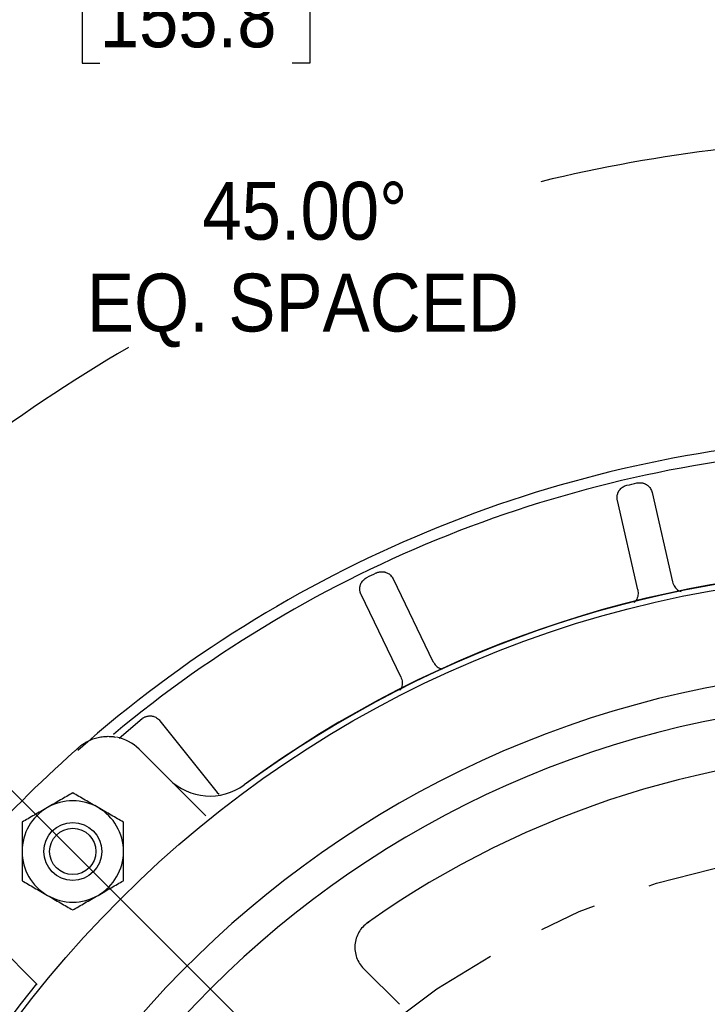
# Model space of a CAD drawing. Header units: inches. Extents: x 1.5 to 80, y 0 to 40.3.
# Tile 12 of 15: x 56.7 to 59.7, y 32.8 to 37.1. Entities that reach past the tile are written whole.
import ezdxf

# ---------------------------------------------------------------- set-up
doc = ezdxf.new("R2010")
doc.units = ezdxf.units.IN
doc.header["$MEASUREMENT"] = 0
doc.linetypes.add('SLD-Center', pattern=[1.45, 0.7, -0.25, 0.25, -0.25])
doc.linetypes.add('SLD-Solid', pattern=[0])
doc.layers.add('CENTER', color=40, linetype='SLD-Center')
doc.layers.add('SLD-0', color=7, linetype='Continuous')
doc.styles.add('SLDTEXTSTYLE0', font='GOTHIC.TTF', dxfattribs={"width": 0.913})
doc.dimstyles.new('SLDDIMSTYLE1', dxfattribs={"dimtxt": 0.25, "dimasz": 0.3, "dimexe": 0, "dimexo": 0.0625, "dimgap": 0.0625, "dimtad": 0, "dimtih": 1, "dimtoh": 1, "dimrnd": 1e-09, "dimzin": 12, "dimdsep": 46, "dimtxsty": 'SLDTEXTSTYLE0', "dimsah": 1, "dimcen": 0.09, "dimadec": 0, "dimazin": 3, "dimtfac": 1, "dimtofl": 0, "dimtmove": 0, "dimatfit": 3, "dimfxl": 0, "dimfrac": 2, "dimtolj": 1, "dimtzin": 12, "dimarcsym": 0})
doc.dimstyles.new('SLDDIMSTYLE4', dxfattribs={"dimtxt": 0.25, "dimasz": 0.3, "dimexe": 0, "dimexo": 0.0625, "dimgap": 0.0625, "dimtad": 0, "dimtih": 1, "dimtoh": 1, "dimrnd": 1e-09, "dimzin": 12, "dimdsep": 46, "dimtxsty": 'SLDTEXTSTYLE0', "dimsah": 1, "dimcen": 0, "dimadec": 0, "dimazin": 3, "dimtfac": 1, "dimtofl": 0, "dimtmove": 0, "dimatfit": 3, "dimfxl": 0, "dimfrac": 2, "dimtolj": 1, "dimtzin": 12, "dimarcsym": 0})
doc.dimstyles.new('SLDDIMSTYLE5', dxfattribs={"dimtxt": 0.25, "dimasz": 0.3, "dimexe": 0, "dimexo": 0.0625, "dimgap": 0.0625, "dimtad": 0, "dimtih": 1, "dimtoh": 1, "dimdec": 4, "dimzin": 4, "dimdsep": 46, "dimtxsty": 'SLDTEXTSTYLE0', "dimsah": 1, "dimcen": 0.09, "dimazin": 1, "dimtfac": 1, "dimtofl": 0, "dimtmove": 0, "dimatfit": 3, "dimfxl": 0, "dimfrac": 2, "dimtolj": 1, "dimtzin": 12, "dimarcsym": 0})
doc.dimstyles.new('SLDDIMSTYLE7', dxfattribs={"dimtxt": 0.25, "dimasz": 0.3, "dimexe": 0, "dimexo": 0.0625, "dimgap": 0.0625, "dimtad": 0, "dimtih": 1, "dimtoh": 1, "dimrnd": 1e-09, "dimzin": 12, "dimdsep": 46, "dimtxsty": 'SLDTEXTSTYLE0', "dimsah": 1, "dimcen": 0, "dimadec": 0, "dimazin": 3, "dimtfac": 1, "dimtofl": 0, "dimtmove": 0, "dimatfit": 3, "dimfxl": 0, "dimfrac": 2, "dimtolj": 1, "dimtzin": 12, "dimarcsym": 0})

# ---------------------------------------------------------------- blocks, each defined once
blk = doc.blocks.new('_D_13')
at = {"layer": 'SLD-0'}
for p, q in [((64.6587, 34.408), (64.5825, 34.408)), ((64.5825, 34.408), (64.5825, 34.0111)), ((65.4899, 34.408), (65.5661, 34.408)), ((65.5661, 34.408), (65.5661, 34.0111)), ((62.9652, 32.6093), (64.2251, 34.0477)), ((64.2251, 34.0477), (64.4438, 34.0477)), ((64.5825, 34.0111), (64.6587, 34.0111)), ((65.5661, 34.0111), (65.4899, 34.0111))]:
    blk.add_line(p, q, dxfattribs=at)
blk.add_solid([(62.9652, 32.6093), (63.2098, 32.7938), (63.1158, 32.8761)], dxfattribs=at)
at = {"layer": 'SLD-0', "char_height": 0.25, "attachment_point": 1, "style": 'SLDTEXTSTYLE0'}
for s, insert in [('%%c', (64.5625, 34.7781)), ('7.25', (64.9396, 34.7781)), ('184.2', (64.6587, 34.3304)), ('B.C.', (64.7509, 33.8828))]:
    blk.add_mtext(s, dxfattribs=dict(at, insert=insert))
blk = doc.blocks.new('_D_14')
at = {"layer": 'SLD-0'}
for p, q in [((60.5767, 34.8317), (60.5767, 36.6897)), ((57.9781, 32.481), (55.7632, 34.6959))]:
    blk.add_line(p, q, dxfattribs=at)
for start, end in [(90, 103.64726), (120.17578, 135)]:
    blk.add_arc((60.5767, 29.8824), 6.6823, start, end, dxfattribs=at)
for points in [[(60.5767, 36.5647), (60.2754, 36.6204), (60.2782, 36.4955)], [(55.8516, 34.6075), (56.1117, 34.7696), (56.0253, 34.86)]]:
    blk.add_solid(points, dxfattribs=at)
at = {"layer": 'SLD-0', "char_height": 0.25, "attachment_point": 1, "style": 'SLDTEXTSTYLE0'}
for s, insert in [('45.00°', (57.5372, 36.3753)), ('EQ. SPACED', (57.039, 35.9785))]:
    blk.add_mtext(s, dxfattribs=dict(at, insert=insert))
blk = doc.blocks.new('_D_15')
at = {"layer": 'SLD-0'}
for p, q in [((54.4427, 30.0324), (54.4427, 37.3725)), ((60.5767, 35.4254), (60.5767, 37.3725)), ((57.0941, 37.2843), (57.0179, 37.2843)), ((57.0179, 37.2843), (57.0179, 36.8875)), ((57.9253, 37.2843), (58.0015, 37.2843)), ((58.0015, 37.2843), (58.0015, 36.8875)), ((54.4427, 37.2475), (56.8911, 37.2475)), ((60.5767, 37.2475), (58.1284, 37.2475)), ((57.0179, 36.8875), (57.0941, 36.8875)), ((58.0015, 36.8875), (57.9253, 36.8875)), ((60.5767, 34.8317), (60.5767, 35.1254)), ((54.4427, 27.8424), (54.4427, 29.7324))]:
    blk.add_line(p, q, dxfattribs=at)
for points in [[(54.4427, 37.2475), (54.7427, 37.185), (54.7427, 37.31)], [(60.5767, 37.2475), (60.2767, 37.31), (60.2767, 37.185)]]:
    blk.add_solid(points, dxfattribs=at)
at = {"layer": 'SLD-0', "char_height": 0.25, "attachment_point": 1, "style": 'SLDTEXTSTYLE0'}
for s, insert in [('6.13', (57.1865, 37.6545)), ('155.8', (57.0941, 37.2068))]:
    blk.add_mtext(s, dxfattribs=dict(at, insert=insert))
blk = doc.blocks.new('_D_29')
at = {"layer": 'SLD-0'}
for p, q in [((54.7028, 32.9396), (54.6266, 32.9396)), ((54.6266, 32.9396), (54.6266, 32.5428)), ((55.534, 32.9396), (55.6102, 32.9396)), ((55.6102, 32.9396), (55.6102, 32.5428)), ((55.9364, 32.9028), (55.6864, 32.9028)), ((57.1992, 32.0808), (55.9364, 32.9028)), ((54.6266, 32.5428), (54.7028, 32.5428)), ((55.6102, 32.5428), (55.534, 32.5428))]:
    blk.add_line(p, q, dxfattribs=at)
blk.add_solid([(57.1992, 32.0808), (56.9819, 32.2969), (56.9137, 32.1921)], dxfattribs=at)
at = {"layer": 'SLD-0', "char_height": 0.25, "attachment_point": 1, "style": 'SLDTEXTSTYLE0'}
for s, insert in [('%%c', (54.6066, 33.3098)), ('8.06', (54.9836, 33.3098)), ('204.7', (54.7028, 32.8621))]:
    blk.add_mtext(s, dxfattribs=dict(at, insert=insert))
blk = doc.blocks.new('_D_30')
at = {"layer": 'SLD-0'}
for p, q in [((52.9277, 32.3099), (52.9277, 38.5536)), ((60.5767, 34.8317), (60.5767, 38.5536)), ((52.9277, 38.4286), (56.1336, 38.4286)), ((56.3366, 38.4654), (56.2604, 38.4654)), ((56.2604, 38.4654), (56.2604, 38.0686)), ((57.1678, 38.4654), (57.244, 38.4654)), ((57.244, 38.4654), (57.244, 38.0686)), ((60.5767, 38.4286), (57.3709, 38.4286)), ((56.2604, 38.0686), (56.3366, 38.0686)), ((57.244, 38.0686), (57.1678, 38.0686))]:
    blk.add_line(p, q, dxfattribs=at)
for points in [[(52.9277, 38.4286), (53.2277, 38.3661), (53.2277, 38.4911)], [(60.5767, 38.4286), (60.2767, 38.4911), (60.2767, 38.3661)]]:
    blk.add_solid(points, dxfattribs=at)
at = {"layer": 'SLD-0', "char_height": 0.25, "attachment_point": 1, "style": 'SLDTEXTSTYLE0'}
for s, insert in [('7.65', (56.429, 38.8356)), ('194.3', (56.3366, 38.3879))]:
    blk.add_mtext(s, dxfattribs=dict(at, insert=insert))
blk = doc.blocks.new('_D_31')
at = {"layer": 'SLD-0'}
for p, q in [((52.9277, 32.6101), (52.9277, 39.4985)), ((65.9697, 36.5314), (65.9697, 39.4985)), ((59.0331, 39.4103), (58.9569, 39.4103)), ((58.9569, 39.4103), (58.9569, 39.0135)), ((59.8643, 39.4103), (59.9405, 39.4103)), ((59.9405, 39.4103), (59.9405, 39.0135)), ((52.9277, 39.3735), (58.8301, 39.3735)), ((65.9697, 39.3735), (60.0674, 39.3735)), ((58.9569, 39.0135), (59.0331, 39.0135)), ((59.9405, 39.0135), (59.8643, 39.0135)), ((65.9697, 31.8153), (65.9697, 36.2314)), ((52.9277, 32.3099), (52.9277, 32.3101)), ((65.9697, 30.6067), (65.9697, 31.5153)), ((65.9697, 29.9324), (65.9697, 30.3067))]:
    blk.add_line(p, q, dxfattribs=at)
for points in [[(52.9277, 39.3735), (53.2277, 39.311), (53.2277, 39.436)], [(65.9697, 39.3735), (65.6697, 39.436), (65.6697, 39.311)]]:
    blk.add_solid(points, dxfattribs=at)
at = {"layer": 'SLD-0', "char_height": 0.25, "attachment_point": 1, "style": 'SLDTEXTSTYLE0'}
for s, insert in [('13.04', (59.0331, 39.7804)), ('331.3', (59.0331, 39.3328))]:
    blk.add_mtext(s, dxfattribs=dict(at, insert=insert))

msp = doc.modelspace()

# ---------------------------------------------------------------- linework, layer by layer
at = {"layer": 'CENTER'}
msp.add_circle((60.57672, 29.88239), 3.625, dxfattribs=at)
at = {"layer": 'SLD-0', "linetype": 'SLD-Solid', "lineweight": 25}
for p, q in [((59.48022, 35.03247), (59.56841, 34.64609)), ((59.41829, 34.61182), (59.3301, 34.9982)), ((58.36171, 34.65935), (58.53367, 34.30228)), ((58.39493, 34.23547), (58.22298, 34.59254)), ((57.17789, 33.9706), (57.27718, 34.05556)), ((57.35427, 34.0467), (57.60137, 33.73685)), ((57.16288, 33.97609), (57.16343, 33.976)), ((57.26403, 33.9234), (57.55199, 33.63544)), ((57.60137, 33.73685), (57.61066, 33.72895)), ((56.82367, 32.90712), (56.53571, 33.19508)), ((58.25114, 33.17367), (58.25653, 33.17748)), ((58.2342, 32.97556), (58.38878, 32.82097))]:
    msp.add_line(p, q, dxfattribs=at)
for centre, radius in [((60.57672, 29.88239), 4.79931), ((56.97755, 33.48156), 0.125), ((56.97755, 33.48156), 0.1)]:
    msp.add_circle(centre, radius, dxfattribs=at)
for centre, radius, start, end in [((60.57672, 29.88239), 5.393, 93.61459, 131.54819), ((60.57672, 29.88239), 5.345, 93.6471, 129.82953), ((60.57672, 29.88239), 4.825, 53.66975, 126.33025), ((60.57672, 29.88239), 4.824, 90.11877, 126.26936), ((60.57672, 29.88239), 4.39115, 95.94541, 264.05459), ((60.57672, 29.88239), 4.25, 95.02419, 264.97581), ((57.12968, 33.78905), 0.19, 45, 79.0275), ((60.57672, 29.88239), 5.4, 131.67086, 138.32914), ((60.57672, 29.88239), 4.03, 54.75547, 125.24453), ((57.5701, 33.97089), 0.25, 225, 306.33025), ((56.97755, 33.48156), 0.219, 60, 120), ((56.97755, 33.48156), 0.219, 120, 180), ((56.97755, 33.48156), 0.219, 0, 60), ((56.97755, 33.48156), 0.219, 180, 240), ((56.97755, 33.48156), 0.219, 300, 0), ((56.97755, 33.48156), 0.219, 240, 300), ((60.57672, 29.88239), 4.824, 141.12845, 218.87155)]:
    msp.add_arc(centre, radius, start, end, dxfattribs=at)
for points, knots in [([(59.3301, 34.9982), (59.3298, 34.99969), (59.3292, 35.00263), (59.32877, 35.00709), (59.32867, 35.01148), (59.32892, 35.01576), (59.32948, 35.01988), (59.33031, 35.02379), (59.33137, 35.02747), (59.33262, 35.0309), (59.33401, 35.03407), (59.33549, 35.03695), (59.33797, 35.04117), (59.34194, 35.04657), (59.34806, 35.05263), (59.35514, 35.0577), (59.36291, 35.06167), (59.36847, 35.06323), (59.37123, 35.06401)], [0, 0, 0, 0, 0.052712, 0.1047487, 0.1558094, 0.2056087, 0.2538835, 0.3003973, 0.3449438, 0.3873483, 0.4274677, 0.4651894, 0.5004288, 0.5977759, 0.6978133, 0.7991676, 0.9003755, 1, 1, 1, 1]), ([(59.41461, 35.07391), (59.41617, 35.07421), (59.41929, 35.07483), (59.42408, 35.07524), (59.42893, 35.07526), (59.43377, 35.07484), (59.43855, 35.074), (59.44322, 35.07274), (59.44771, 35.0711), (59.45198, 35.06911), (59.4567, 35.0664), (59.46198, 35.06257), (59.4677, 35.05711), (59.47303, 35.05016), (59.47756, 35.04187), (59.47932, 35.03565), (59.48022, 35.03247)], [0, 0, 0, 0, 0.0551537, 0.1109893, 0.1672723, 0.2237551, 0.2801842, 0.3363056, 0.3918719, 0.446648, 0.5004164, 0.5810915, 0.673203, 0.7752864, 0.8851579, 1, 1, 1, 1]), ([(58.28853, 34.68515), (58.28997, 34.6858), (58.29288, 34.6871), (58.29746, 34.68856), (58.30218, 34.68965), (58.307, 34.69032), (58.31185, 34.69057), (58.31668, 34.69038), (58.32142, 34.68978), (58.32603, 34.68879), (58.33123, 34.6872), (58.33722, 34.68464), (58.34403, 34.68059), (58.35076, 34.675), (58.35702, 34.66792), (58.36013, 34.66225), (58.36171, 34.65935)], [0, 0, 0, 0, 0.0551537, 0.1109893, 0.1672723, 0.2237552, 0.2801842, 0.3363057, 0.3918719, 0.446648, 0.5004164, 0.5810915, 0.673203, 0.7752864, 0.8851579, 1, 1, 1, 1]), ([(58.22298, 34.59254), (58.22235, 34.59392), (58.22111, 34.59666), (58.2197, 34.60091), (58.21863, 34.60517), (58.21792, 34.60939), (58.21755, 34.61353), (58.21749, 34.61753), (58.21771, 34.62136), (58.21816, 34.62498), (58.21881, 34.62837), (58.21961, 34.63152), (58.22109, 34.63618), (58.22376, 34.64232), (58.22837, 34.6496), (58.23416, 34.65611), (58.24085, 34.66172), (58.24592, 34.66448), (58.24844, 34.66585)], [0, 0, 0, 0, 0.052712, 0.1047487, 0.1558094, 0.2056087, 0.2538835, 0.3003973, 0.3449438, 0.3873483, 0.4274677, 0.4651894, 0.5004288, 0.5977759, 0.6978133, 0.7991677, 0.9003755, 1, 1, 1, 1]), ([(59.56841, 34.64609), (59.57101, 34.63883), (59.5762, 34.62434), (59.59049, 34.60967), (59.60156, 34.60591), (59.60535, 34.60462)], [0, 0, 0, 0, 0.3976273, 0.7939363, 1, 1, 1, 1]), ([(59.41829, 34.61182), (59.4191, 34.60417), (59.42074, 34.58885), (59.41391, 34.56889), (59.40504, 34.56026), (59.40169, 34.557)], [0, 0, 0, 0, 0.3839252, 0.76757, 1, 1, 1, 1]), ([(58.53367, 34.30228), (58.53783, 34.29581), (58.54612, 34.28289), (58.56204, 34.27222), (58.5723, 34.27102), (58.57492, 34.27071)], [0, 0, 0, 0, 0.4274224, 0.8534276, 1, 1, 1, 1]), ([(58.39493, 34.23547), (58.39744, 34.22818), (58.40247, 34.21361), (58.40003, 34.19192), (58.39284, 34.18095), (58.38988, 34.17643)], [0, 0, 0, 0, 0.3704337, 0.7405967, 1, 1, 1, 1]), ([(57.27718, 34.05556), (57.27845, 34.05652), (57.281, 34.05843), (57.28514, 34.06088), (57.28949, 34.06299), (57.29404, 34.06472), (57.29871, 34.06603), (57.30346, 34.06693), (57.30822, 34.0674), (57.31293, 34.06745), (57.31836, 34.06706), (57.32477, 34.0659), (57.3323, 34.06346), (57.34012, 34.05952), (57.3478, 34.05401), (57.35208, 34.04917), (57.35427, 34.0467)], [0, 0, 0, 0, 0.0551537, 0.1109893, 0.1672723, 0.2237551, 0.2801842, 0.3363057, 0.3918719, 0.446648, 0.5004164, 0.5810915, 0.673203, 0.7752864, 0.8851579, 1, 1, 1, 1]), ([(57.00397, 33.93152), (57.00589, 33.93317), (57.00972, 33.93647), (57.01567, 33.94109), (57.02176, 33.94548), (57.02799, 33.9496), (57.03434, 33.95345), (57.04081, 33.95704), (57.05276, 33.96306), (57.07042, 33.97012), (57.09376, 33.97612), (57.11588, 33.97894), (57.13202, 33.97918), (57.14224, 33.97867), (57.14814, 33.97817), (57.1528, 33.97765), (57.15621, 33.97719), (57.15849, 33.97685), (57.15896, 33.97678), (57.15919, 33.97674)], [0, 0, 0, 0, 0.0355717, 0.0711504, 0.1067687, 0.1424588, 0.1782529, 0.2141827, 0.2502799, 0.3752177, 0.4996281, 0.6302822, 0.7489847, 0.7986858, 0.844559, 0.8870299, 0.9266341, 0.9640306, 1, 1, 1, 1]), ([(56.98653, 33.91606), (56.98799, 33.91736), (56.99091, 33.91996), (56.99529, 33.92384), (56.99965, 33.9277), (57.00253, 33.93024), (57.00397, 33.93152)], [0, 0, 0, 0, 0.2503046, 0.500027, 0.749736, 1, 1, 1, 1]), ([(56.97755, 33.73444), (56.96039, 33.72453), (56.94284, 33.7144), (56.91557, 33.69866), (56.90632, 33.69332), (56.88744, 33.68241), (56.87774, 33.67681), (56.86805, 33.67122)], [0, 0, 0, 0, 0.5, 0.5, 0.75, 0.75, 1, 1, 1, 1]), ([(57.08705, 33.67122), (57.06782, 33.68232), (57.04911, 33.69312), (57.02163, 33.70899), (57.01255, 33.71423), (56.99481, 33.72447), (56.98612, 33.72949), (56.97755, 33.73444)], [0, 0, 0, 0, 0.5, 0.5, 0.75, 0.75, 1, 1, 1, 1]), ([(56.86805, 33.67122), (56.84882, 33.66012), (56.83011, 33.64931), (56.80263, 33.63345), (56.79355, 33.62821), (56.77581, 33.61797), (56.76712, 33.61294), (56.75855, 33.608)], [0, 0, 0, 0, 0.5, 0.5, 0.75, 0.75, 1, 1, 1, 1]), ([(57.19655, 33.608), (57.17939, 33.61791), (57.16184, 33.62804), (57.13457, 33.64378), (57.12532, 33.64912), (57.10644, 33.66003), (57.09674, 33.66563), (57.08705, 33.67122)], [0, 0, 0, 0, 0.5, 0.5, 0.75, 0.75, 1, 1, 1, 1]), ([(56.75855, 33.608), (56.75855, 33.58818), (56.75855, 33.56792), (56.75855, 33.53643), (56.75855, 33.52576), (56.75855, 33.50394), (56.75855, 33.49275), (56.75855, 33.48156)], [0, 0, 0, 0, 0.5, 0.5, 0.75, 0.75, 1, 1, 1, 1]), ([(57.19655, 33.48156), (57.19655, 33.50376), (57.19655, 33.52537), (57.19655, 33.5571), (57.19655, 33.56759), (57.19655, 33.58807), (57.19655, 33.59811), (57.19655, 33.608)], [0, 0, 0, 0, 0.5, 0.5, 0.75, 0.75, 1, 1, 1, 1]), ([(56.75855, 33.48156), (56.75855, 33.45936), (56.75855, 33.43775), (56.75855, 33.40602), (56.75855, 33.39553), (56.75855, 33.37505), (56.75855, 33.36501), (56.75855, 33.35512)], [0, 0, 0, 0, 0.5, 0.5, 0.75, 0.75, 1, 1, 1, 1]), ([(57.19655, 33.35512), (57.19655, 33.37493), (57.19655, 33.3952), (57.19655, 33.42668), (57.19655, 33.43736), (57.19655, 33.45918), (57.19655, 33.47037), (57.19655, 33.48156)], [0, 0, 0, 0, 0.5, 0.5, 0.75, 0.75, 1, 1, 1, 1]), ([(56.75855, 33.35512), (56.77571, 33.34521), (56.79326, 33.33508), (56.82053, 33.31934), (56.82978, 33.314), (56.84867, 33.30309), (56.85836, 33.29749), (56.86805, 33.2919)], [0, 0, 0, 0, 0.5, 0.5, 0.75, 0.75, 1, 1, 1, 1]), ([(57.08705, 33.2919), (57.10628, 33.303), (57.12499, 33.3138), (57.15247, 33.32967), (57.16155, 33.33491), (57.17929, 33.34515), (57.18798, 33.35017), (57.19655, 33.35512)], [0, 0, 0, 0, 0.5, 0.5, 0.75, 0.75, 1, 1, 1, 1]), ([(56.86805, 33.2919), (56.88728, 33.2808), (56.90599, 33.27), (56.93347, 33.25413), (56.94255, 33.24889), (56.96029, 33.23865), (56.96898, 33.23363), (56.97755, 33.22868)], [0, 0, 0, 0, 0.5, 0.5, 0.75, 0.75, 1, 1, 1, 1]), ([(56.97755, 33.22868), (56.99471, 33.23859), (57.01226, 33.24872), (57.03953, 33.26446), (57.04878, 33.2698), (57.06767, 33.28071), (57.07736, 33.28631), (57.08705, 33.2919)], [0, 0, 0, 0, 0.5, 0.5, 0.75, 0.75, 1, 1, 1, 1]), ([(58.25114, 33.17367), (58.24337, 33.16818), (58.23633, 33.16194), (58.22368, 33.14805), (58.21803, 33.14029), (58.20867, 33.12396), (58.2049, 33.11536), (58.19924, 33.09725), (58.19741, 33.08796), (58.1958, 33.06925), (58.19602, 33.05967), (58.19851, 33.04098), (58.20074, 33.03186), (58.20722, 33.01409), (58.21144, 33.00554), (58.22152, 32.98971), (58.22746, 32.98229), (58.2342, 32.97556)], [0, 0, 0, 0, 0.125, 0.125, 0.25, 0.25, 0.375, 0.375, 0.5, 0.5, 0.625, 0.625, 0.75, 0.75, 0.875, 0.875, 1, 1, 1, 1])]:
    msp.add_open_spline(points, degree=3, knots=knots, dxfattribs=at)
for points in [[(59.37123, 35.06401), (59.38568, 35.06737), (59.40014, 35.07067), (59.41461, 35.07391)], [(58.24844, 34.66585), (58.26177, 34.67234), (58.27514, 34.67877), (58.28853, 34.68515)]]:
    msp.add_open_spline(points, degree=3, dxfattribs=at)

# ---------------------------------------------------------------- dimensions: what is measured, and where the dimension line sits
at = {"layer": 'SLD-0'}
for base, p1, p2, picture, middle in [((52.92772, 39.37352), (65.96972, 29.88239), (52.92772, 32.25989), '_D_31', (59.44872, 39.37352)), ((60.57672, 38.42864), (52.92772, 32.25989), (60.57672, 34.7817), '_D_30', (56.75222, 38.42864)), ((60.57672, 37.24754), (54.44272, 27.79239), (60.57672, 34.7817), '_D_15', (57.50972, 37.24754))]:
    dim = msp.add_linear_dim(base=base, p1=p1, p2=p2, dimstyle='SLDDIMSTYLE1', dxfattribs=at)
    dim.commit()
    dim.dimension.update_dxf_attribs({"geometry": picture, "text_midpoint": middle, "dimtype": 160})
dim = msp.add_angular_dim_2l(base=(59.78278, 36.51733), line1=((60.57672, 34.7817), (60.57672, 24.98307)), line2=((60.57672, 29.88239), (58.01346, 32.44565)), text='<>\\PEQ. SPACED', dimstyle='SLDDIMSTYLE5', dxfattribs=at)
dim.commit()
dim.dimension.update_dxf_attribs({"geometry": '_D_14', "text_midpoint": (58.01953, 36.05601), "dimtype": 162})
dim = msp.add_diameter_dim_2p(p1=(58.18828, 27.15549), p2=(62.96516, 32.60929), text='<>\\PB.C.', dimstyle='SLDDIMSTYLE4', dxfattribs=at)
dim.commit()
dim.dimension.update_dxf_attribs({"geometry": '_D_13', "text_midpoint": (65.0743, 34.17275), "dimtype": 163})
dim = msp.add_diameter_dim_2p(p1=(63.95425, 27.68393), p2=(57.1992, 32.08085), dimstyle='SLDDIMSTYLE7', dxfattribs=at)
dim.commit()
dim.dimension.update_dxf_attribs({"geometry": '_D_29', "text_midpoint": (55.11839, 32.90284), "dimtype": 163})

doc.saveas('drawing.dxf')
